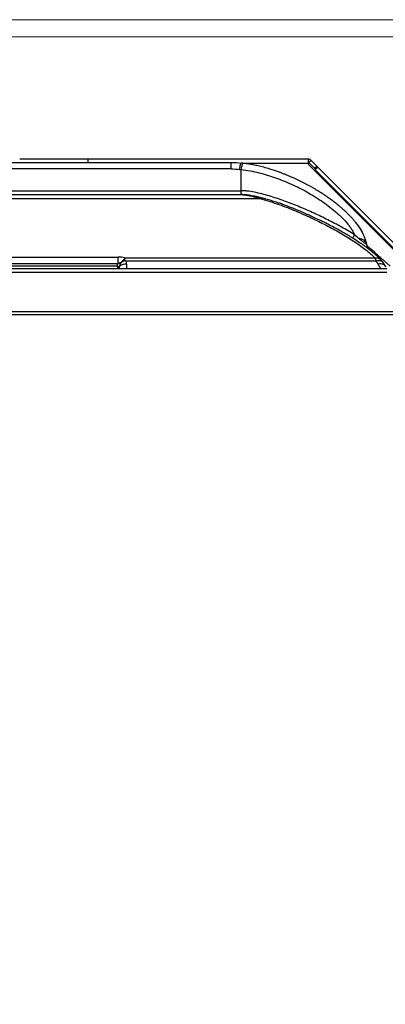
# Model space of a CAD drawing. Header units: millimetres. Extents: x 0 to 1118, y 0 to 864.
# Tile 45 of 256: x 483 to 502, y 617 to 668. Entities that reach past the tile are written whole.
import ezdxf

# ---------------------------------------------------------------- set-up
doc = ezdxf.new("R2010")
doc.units = ezdxf.units.MM
doc.styles.add('SLDTEXTSTYLE5', font='TXT', dxfattribs={"width": 0.75})
doc.dimstyles.new('SLDDIMSTYLE3', dxfattribs={"dimtxt": 4.7625, "dimasz": 3.556, "dimexe": 0, "dimexo": 0.0625, "dimgap": 1.190625, "dimtad": 1, "dimlfac": 6, "dimrnd": 1e-09, "dimzin": 4, "dimdsep": 46, "dimtxsty": 'SLDTEXTSTYLE5', "dimsah": 1, "dimcen": 0.09, "dimadec": 0, "dimazin": 1, "dimtfac": 1, "dimtofl": 0, "dimtmove": 0, "dimatfit": 3, "dimfxl": 1, "dimfrac": 2, "dimtolj": 1, "dimtzin": 12, "dimarcsym": 0})

# ---------------------------------------------------------------- blocks, each defined once
blk = doc.blocks.new('_D_19')
at = {"color": 7, "linetype": 'Continuous', "lineweight": 0}
for p, q in [((481.722, 667.134), (527.499, 667.134)), ((526.499, 667.134), (526.499, 652.734)), ((506.792, 652.734), (527.499, 652.734)), ((526.499, 652.734), (526.499, 577.297))]:
    blk.add_line(p, q, dxfattribs=at)
at = {"color": 7, "linetype": 'Continuous', "lineweight": 18}
for points in [[(526.499, 667.134), (526.118, 663.578), (526.88, 663.578)], [(526.499, 652.734), (526.88, 656.29), (526.118, 656.29)]]:
    blk.add_solid(points, dxfattribs=at)
at = {"color": 7, "linetype": 'Continuous', "lineweight": 18, "char_height": 4.7625, "attachment_point": 1, "rotation": 90, "style": 'SLDTEXTSTYLE5'}
for s, insert in [('(to Rear Cover)', (520.36, 593.128)), ('86.40', (520.36, 577.297))]:
    blk.add_mtext(s, dxfattribs=dict(at, insert=insert))
blk = doc.blocks.new('_D_20')
at = {"color": 7, "linetype": 'Continuous', "lineweight": 0}
for p, q in [((410.222, 668.018), (536.174, 668.018)), ((535.174, 668.018), (535.174, 652.734)), ((506.792, 652.734), (536.174, 652.734)), ((535.174, 652.734), (535.174, 565.948))]:
    blk.add_line(p, q, dxfattribs=at)
at = {"color": 7, "linetype": 'Continuous', "lineweight": 18}
for points in [[(535.174, 668.018), (534.793, 664.462), (535.555, 664.462)], [(535.174, 652.734), (535.555, 656.29), (534.793, 656.29)]]:
    blk.add_solid(points, dxfattribs=at)
at = {"color": 7, "linetype": 'Continuous', "lineweight": 18, "char_height": 4.7625, "attachment_point": 1, "rotation": 90, "style": 'SLDTEXTSTYLE5'}
for s, insert in [('(to Speaker Cover)', (529.035, 581.779)), ('91.70', (529.035, 565.948))]:
    blk.add_mtext(s, dxfattribs=dict(at, insert=insert))

msp = doc.modelspace()

# ---------------------------------------------------------------- linework, layer by layer
at = {"color": 7, "linetype": 'Continuous', "lineweight": 25}
for p, q in [((474.8514, 660.6177), (489.9218, 660.6177)), ((486.0986, 660.7844), (482.5551, 660.7844)), ((497.5153, 660.7844), (486.0986, 660.7844)), ((486.0986, 660.6184), (486.0986, 660.7844)), ((489.9218, 660.6177), (493.5203, 660.6177)), ((493.5203, 660.2844), (493.5203, 660.6177)), ((497.5153, 660.7844), (497.5153, 660.5844)), ((497.5153, 660.5844), (497.5153, 660.5344)), ((502.6474, 655.4022), (497.5153, 660.5344)), ((497.6567, 660.7258), (497.5388, 660.6079)), ((497.5388, 660.6079), (497.8335, 660.3133)), ((497.9513, 660.4312), (497.6567, 660.7258)), ((497.8335, 660.3133), (497.9513, 660.4312)), ((498.0102, 660.3722), (497.9513, 660.4312)), ((493.5203, 660.2844), (489.9218, 660.2844)), ((494.0385, 659.151), (494.0385, 660.2512)), ((497.8335, 660.3133), (497.8924, 660.2544)), ((497.8438, 660.2058), (497.8688, 660.2308)), ((497.8688, 660.2308), (498.0102, 660.3722)), ((502.6068, 655.4929), (497.8688, 660.2308)), ((502.7482, 655.6343), (498.0102, 660.3722)), ((478.6639, 658.951), (494.0384, 658.951)), ((489.9218, 659.151), (494.0385, 659.151)), ((498.6731, 658.7067), (498.6404, 658.727)), ((498.6731, 658.7067), (498.6404, 658.727)), ((498.6526, 658.7216), (498.6669, 658.7113)), ((498.6731, 658.7067), (498.659, 658.7154)), ((500.4542, 656.6407), (500.512, 656.4529)), ((500.7115, 656.0814), (500.6319, 656.1705)), ((500.671, 656.1223), (500.76, 656.04)), ((500.6828, 656.1247), (500.7137, 656.0898)), ((500.711, 656.0813), (500.7049, 656.0875)), ((500.7102, 656.0817), (500.7075, 656.0846)), ((500.7096, 656.0866), (500.76, 656.04)), ((500.7288, 656.0652), (500.7169, 656.0742)), ((500.7398, 656.0555), (500.7523, 656.0458)), ((500.966, 655.9578), (501.7585, 655.2458)), ((154.4555, 655.7145), (487.6548, 655.7145)), ((487.6548, 655.3565), (154.4635, 655.3565)), ((487.6548, 655.3565), (487.6548, 655.7145)), ((487.9907, 655.6659), (489.9218, 655.6659)), ((489.9218, 655.4979), (488.0709, 655.4979)), ((488.0956, 655.3504), (488.0956, 655.101)), ((489.9218, 655.6659), (500.9655, 655.6659)), ((501.0373, 655.4979), (489.9218, 655.4979)), ((501.0965, 655.7549), (501.2075, 655.6386)), ((501.4956, 655.2643), (501.3555, 655.4798)), ((501.4764, 655.2939), (501.5183, 655.2129)), ((501.5925, 655.101), (140.5178, 655.101)), ((140.5178, 654.9344), (501.5925, 654.9344)), ((154.5101, 655.2674), (487.6004, 655.2673)), ((138.6511, 652.901), (503.4591, 652.901)), ((138.6511, 652.7344), (503.4591, 652.7344))]:
    msp.add_line(p, q, dxfattribs=at)
at = {"color": 8, "linetype": 'Continuous', "lineweight": 25}
for p, q in [((494.085, 660.5844), (497.5153, 660.5844)), ((489.9218, 660.2844), (476.2648, 660.2844)), ((478.3292, 659.151), (489.9218, 659.151)), ((495.0641, 658.7303), (479.0332, 658.7303))]:
    msp.add_line(p, q, dxfattribs=at)
at = {"color": 7, "linetype": 'Continuous', "lineweight": 25}
for centre, radius, start, end in [((497.5153, 660.5844), 0.2, 45, 90), ((497.5153, 660.5844), 0.0333, 45, 90), ((501.1679, 656.5673), 0.6667, 189.89441, 226.57471), ((496.0793, 650.0335), 7.6799, 50.5885, 54.08534), ((500.7433, 655.7098), 0.3333, 48.06335, 50.51541), ((488.0841, 654.72), 0.6305, 88.95907, 122.93307), ((488.3351, 655.0734), 0.6366, 123.42967, 148.48949)]:
    msp.add_arc(centre, radius, start, end, dxfattribs=at)
for points in [[(493.5203, 660.6177), (493.6871, 660.6177), (493.8604, 660.608), (494.0385, 660.5896)], [(494.1375, 660.5786), (494.1046, 660.5825), (494.0716, 660.5861), (494.0385, 660.5896)], [(493.5203, 660.2844), (493.6629, 660.2844), (493.8075, 660.2757), (493.9527, 660.2607)], [(488.0202, 655.5292), (488.0373, 655.5196), (488.0542, 655.5092), (488.0709, 655.4979)], [(488.0956, 655.3504), (488.0956, 655.4029), (488.088, 655.4522), (488.0709, 655.4979)], [(501.3639, 655.47), (501.3292, 655.5138), (501.2978, 655.5491), (501.2735, 655.5759)]]:
    msp.add_open_spline(points, degree=3, dxfattribs=at)
for points, knots in [([(493.9527, 660.2607), (493.9607, 660.3101), (493.9689, 660.3567), (493.9851, 660.4393), (493.9931, 660.4753), (494.0082, 660.5332), (494.0153, 660.5551), (494.0281, 660.5835), (494.0337, 660.5901), (494.0385, 660.5896)], [0, 0, 0, 0, 0.25, 0.25, 0.5, 0.5, 0.75, 0.75, 1, 1, 1, 1]), ([(494.0385, 660.2512), (494.0478, 660.3006), (494.0573, 660.3471), (494.076, 660.4295), (494.0853, 660.4654), (494.1027, 660.523), (494.1109, 660.5448), (494.1256, 660.5728), (494.1321, 660.5792), (494.1375, 660.5786)], [0, 0, 0, 0, 0.25, 0.25, 0.5, 0.5, 0.75, 0.75, 1, 1, 1, 1]), ([(500.5182, 656.4079), (500.5159, 656.4232), (500.5113, 656.4546), (500.502, 656.5024), (500.4906, 656.5519), (500.4769, 656.6026), (500.4612, 656.654), (500.4434, 656.7062), (500.4236, 656.7591), (500.4017, 656.8129), (500.3776, 656.8675), (500.3514, 656.9227), (500.3232, 656.9786), (500.2928, 657.0354), (500.26, 657.0928), (500.2251, 657.151), (500.188, 657.2095), (500.1488, 657.2683), (500.1077, 657.3275), (500.0646, 657.387), (500.0194, 657.447), (499.9719, 657.5076), (499.9223, 657.5687), (499.8705, 657.6303), (499.7889, 657.7239), (499.6783, 657.8438), (499.5393, 657.9838), (499.4059, 658.1104), (499.2789, 658.2247), (499.159, 658.3278), (499.0468, 658.4205), (498.9428, 658.5036), (498.8473, 658.5774), (498.6372, 658.7357), (498.3012, 658.9698), (497.8246, 659.2641), (497.3619, 659.5184), (496.917, 659.7374), (496.6055, 659.8753), (496.3961, 659.9619), (496.2811, 660.0081), (496.1361, 660.0643), (495.9604, 660.1293), (495.7534, 660.2014), (495.4981, 660.2836), (495.2158, 660.3651), (494.9292, 660.4373), (494.6786, 660.4919), (494.465, 660.5315), (494.2888, 660.5592), (494.1837, 660.5726), (494.1375, 660.5784)], [0, 0, 0, 0, 0.00593568, 0.01219487, 0.01874195, 0.02551832, 0.0324247, 0.03946569, 0.04670431, 0.05417469, 0.06182542, 0.06963987, 0.07765464, 0.08589565, 0.09436662, 0.10304184, 0.11190389, 0.12093508, 0.13011161, 0.13946899, 0.14905327, 0.15886356, 0.16889398, 0.1791375, 0.18958624, 0.21633394, 0.24127147, 0.26444459, 0.28595679, 0.3058361, 0.32411449, 0.34081524, 0.35595155, 0.36953954, 0.43976678, 0.50965141, 0.57933364, 0.63727818, 0.69495297, 0.70644416, 0.72186557, 0.74122462, 0.76453948, 0.79182331, 0.8230585, 0.86469989, 0.90150092, 0.93340088, 0.96042492, 0.9826314, 1, 1, 1, 1]), ([(493.9527, 660.2607), (493.96, 660.26), (493.9747, 660.2586), (493.9965, 660.2555), (494.0177, 660.2527), (494.0318, 660.2517), (494.0385, 660.2512)], [0, 0, 0, 0, 0.2564386, 0.5128628, 0.765727, 1, 1, 1, 1]), ([(494.0385, 660.2512), (494.1958, 660.2352), (494.3507, 660.2121), (494.6551, 660.1561), (494.8045, 660.1234), (495.2467, 660.0139), (495.5344, 659.9257), (496.0986, 659.725), (496.3758, 659.6126), (496.918, 659.3667), (497.1832, 659.2331), (497.7006, 658.9452), (497.9522, 658.7911), (498.4378, 658.4616), (498.6717, 658.2863), (499.0016, 658.0064), (499.108, 657.9103), (499.3114, 657.7123), (499.4084, 657.6104), (499.5434, 657.4536), (499.5866, 657.4008), (499.6689, 657.2937), (499.7082, 657.2394), (499.7801, 657.1315), (499.8129, 657.0777), (499.8567, 656.9967), (499.8705, 656.9696), (499.8956, 656.9164), (499.9069, 656.8904), (499.917, 656.8647)], [0, 0, 0, 0, 0.0625, 0.0625, 0.125, 0.125, 0.25, 0.25, 0.375, 0.375, 0.5, 0.5, 0.625, 0.625, 0.75, 0.75, 0.8125, 0.8125, 0.875, 0.875, 0.90625, 0.90625, 0.9375, 0.9375, 0.96875, 0.96875, 0.984375, 0.984375, 1, 1, 1, 1]), ([(494.0384, 658.951), (494.0489, 658.951), (494.0709, 658.9508), (494.1067, 658.9493), (494.1464, 658.9467), (494.1904, 658.9428), (494.2386, 658.9373), (494.2911, 658.9301), (494.348, 658.921), (494.4094, 658.9098), (494.4753, 658.8965), (494.5457, 658.8808), (494.6207, 658.8626), (494.7003, 658.8417), (494.7846, 658.8182), (494.8735, 658.7918), (494.967, 658.7626), (495.0313, 658.7412), (495.0641, 658.7303)], [0, 0, 0, 0, 0.0372271, 0.0778645, 0.121911, 0.1693632, 0.2202042, 0.2744209, 0.3320001, 0.3929326, 0.4572078, 0.5248156, 0.5957468, 0.6699934, 0.7475481, 0.8284044, 0.9125567, 1, 1, 1, 1]), ([(495.1716, 658.7622), (494.9759, 658.8144), (494.7825, 658.8594), (494.4985, 658.9102), (494.4049, 658.9243), (494.2201, 658.9446), (494.1292, 658.951), (494.0384, 658.951)], [0, 0, 0, 0, 0.5, 0.5, 0.75, 0.75, 1, 1, 1, 1]), ([(499.917, 656.8647), (499.6918, 657.0046), (499.4627, 657.1385), (498.9993, 657.3968), (498.7648, 657.5211), (498.2913, 657.7609), (498.0524, 657.8763), (497.5705, 658.0984), (497.3273, 658.2052), (496.8375, 658.4088), (496.5904, 658.5059), (496.0923, 658.6884), (495.8414, 658.7738), (495.3343, 658.9284), (495.0784, 658.9978), (494.6907, 659.0801), (494.5607, 659.1039), (494.3648, 659.1304), (494.2993, 659.1377), (494.1685, 659.1481), (494.1031, 659.1511), (494.0385, 659.1511)], [0, 0, 0, 0, 0.125, 0.125, 0.25, 0.25, 0.375, 0.375, 0.5, 0.5, 0.625, 0.625, 0.75, 0.75, 0.875, 0.875, 0.9375, 0.9375, 0.96875, 0.96875, 1, 1, 1, 1]), ([(494.0385, 658.951), (494.0385, 658.951), (494.0385, 658.9693), (494.0385, 659.0384), (494.0385, 659.0892), (494.0385, 659.151)], [0, 0, 0, 0, 0.5, 0.5, 1, 1, 1, 1]), ([(495.0641, 658.7303), (495.0827, 658.7448), (495.1016, 658.7552), (495.1381, 658.766), (495.1556, 658.7665), (495.1716, 658.7622)], [0, 0, 0, 0, 0.5, 0.5, 1, 1, 1, 1]), ([(495.0641, 658.7303), (495.2257, 658.6872), (495.3833, 658.6405), (495.6921, 658.5424), (495.8433, 658.4912), (496.2889, 658.3326), (496.5757, 658.2206), (497.1334, 657.9884), (497.4042, 657.8682), (497.9314, 657.6213), (498.1878, 657.4947), (498.6863, 657.2357), (498.9284, 657.1033), (499.3967, 656.833), (499.623, 656.695), (500.0556, 656.413), (500.2622, 656.269), (500.5492, 656.0474), (500.641, 655.9726), (500.8135, 655.8209), (500.8944, 655.7439), (500.9655, 655.6659)], [0, 0, 0, 0, 0.0625, 0.0625, 0.125, 0.125, 0.25, 0.25, 0.375, 0.375, 0.5, 0.5, 0.625, 0.625, 0.75, 0.75, 0.875, 0.875, 0.9375, 0.9375, 1, 1, 1, 1]), ([(501.2735, 655.5759), (501.2592, 655.5913), (501.23, 655.6229), (501.1833, 655.6704), (501.1334, 655.7192), (501.0799, 655.7694), (501.023, 655.821), (500.9625, 655.8739), (500.8984, 655.9282), (500.8307, 655.9838), (500.7593, 656.0407), (500.6842, 656.099), (500.6054, 656.1586), (500.5227, 656.2194), (500.4363, 656.2816), (500.3459, 656.345), (500.2516, 656.4097), (500.1533, 656.4757), (499.9681, 656.5973), (499.6543, 656.7941), (499.2505, 657.0297), (498.8611, 657.2431), (498.5497, 657.4062), (498.2508, 657.5569), (497.872, 657.7406), (497.4804, 657.9197), (497.1045, 658.0814), (496.8396, 658.1909), (496.6199, 658.2781), (496.4179, 658.3557), (496.226, 658.4268), (496.035, 658.4946), (495.8716, 658.5502), (495.7329, 658.5958), (495.5982, 658.6387), (495.4598, 658.6809), (495.3178, 658.7224), (495.2204, 658.7489), (495.1716, 658.7622)], [0, 0, 0, 0, 0.0108103, 0.0221248, 0.0339471, 0.0462803, 0.0591271, 0.0724896, 0.0863698, 0.1007695, 0.1156902, 0.1311333, 0.1471002, 0.163592, 0.1806099, 0.1981549, 0.216228, 0.2348301, 0.2539621, 0.3200345, 0.4065639, 0.466097, 0.5171249, 0.5596555, 0.6096293, 0.6940757, 0.7369248, 0.775411, 0.8095422, 0.8317212, 0.8619464, 0.8907828, 0.9111272, 0.9286473, 0.94629, 0.9640598, 0.9819615, 1, 1, 1, 1]), ([(499.9573, 657.5062), (500.0569, 657.3865), (500.1976, 657.2175), (500.294, 657.0235), (500.3222, 656.9668)], [0, 0, 0, 0, 0.7077994, 1, 1, 1, 1]), ([(499.8116, 656.6947), (499.8116, 656.6947), (499.8138, 656.6983), (499.823, 656.7132), (499.8301, 656.7246), (499.8487, 656.7545), (499.8602, 656.773), (499.8865, 656.8155), (499.9013, 656.8393), (499.917, 656.8647)], [0, 0, 0, 0, 0.25, 0.25, 0.5, 0.5, 0.75, 0.75, 1, 1, 1, 1]), ([(500.1075, 656.698), (500.1019, 656.7027), (500.086, 656.7161), (500.0549, 656.7425), (500.0223, 656.7708), (499.9913, 656.7982), (499.9656, 656.821), (499.9404, 656.8436), (499.9239, 656.8584), (499.917, 656.8647)], [0, 0, 0, 0, 0.0877103, 0.2463738, 0.4817141, 0.5971306, 0.736538, 0.8889121, 1, 1, 1, 1]), ([(500.1075, 656.698), (500.116, 656.6912), (500.1331, 656.6773), (500.1591, 656.6567), (500.1856, 656.6357), (500.2126, 656.6146), (500.24, 656.5933), (500.2822, 656.5606), (500.3377, 656.518), (500.3991, 656.4726), (500.4509, 656.4372), (500.4829, 656.4177), (500.5015, 656.4081), (500.5114, 656.4043), (500.5176, 656.4037), (500.518, 656.4065), (500.5182, 656.4079)], [0, 0, 0, 0, 0.0377726, 0.0765807, 0.1165141, 0.1576575, 0.2000993, 0.2439331, 0.3594969, 0.4794079, 0.5977058, 0.727812, 0.7925317, 0.8593175, 0.928398, 1, 1, 1, 1]), ([(500.1075, 656.698), (500.1649, 656.6871), (500.2197, 656.6721), (500.3181, 656.6341), (500.3617, 656.6112), (500.4337, 656.5595), (500.462, 656.5309), (500.5021, 656.4707), (500.5139, 656.4392), (500.5182, 656.4079)], [0, 0, 0, 0, 0.25, 0.25, 0.5, 0.5, 0.75, 0.75, 1, 1, 1, 1]), ([(500.5112, 656.4528), (500.5113, 656.452), (500.5115, 656.4506), (500.5112, 656.45), (500.5106, 656.4496), (500.5102, 656.4482), (500.51, 656.4476)], [0, 0, 0, 0, 0.2516269, 0.5088814, 0.7624732, 1, 1, 1, 1]), ([(500.51, 656.4476), (500.5101, 656.4489), (500.5103, 656.4515), (500.5109, 656.451), (500.5114, 656.4501), (500.5115, 656.4508), (500.5113, 656.4521), (500.5112, 656.4528)], [0, 0, 0, 0, 0.256265, 0.4922418, 0.6521471, 0.8208006, 1, 1, 1, 1]), ([(500.51, 656.4476), (500.5242, 656.3705), (500.5528, 656.2935), (500.6365, 656.155), (500.6913, 656.0939), (500.7528, 656.0457)], [0, 0, 0, 0, 0.5, 0.5, 1, 1, 1, 1]), ([(500.5182, 656.4079), (500.527, 656.3438), (500.5485, 656.2815), (500.6134, 656.1696), (500.6568, 656.12), (500.708, 656.0805)], [0, 0, 0, 0, 0.5, 0.5, 1, 1, 1, 1]), ([(500.7284, 656.0646), (500.7299, 656.0634), (500.7428, 656.0534), (500.7481, 656.0493), (500.7528, 656.0456)], [0, 0, 0, 0, 0.1199048, 1, 1, 1, 1]), ([(500.7523, 656.0458), (500.7531, 656.0452), (500.7546, 656.0439), (500.7559, 656.0429), (500.7561, 656.0428), (500.7562, 656.0427)], [0, 0, 0, 0, 0.325134, 0.6583598, 1, 1, 1, 1]), ([(500.7528, 656.0456), (500.7538, 656.0448), (500.756, 656.0431), (500.7563, 656.0428), (500.7565, 656.0427)], [0, 0, 0, 0, 0.4974809, 1, 1, 1, 1]), ([(501.0962, 655.7546), (501.0878, 655.7624), (501.0703, 655.7786), (501.043, 655.8035), (501.0136, 655.8296), (500.9826, 655.8568), (500.9499, 655.8848), (500.916, 655.9134), (500.8809, 655.9426), (500.8575, 655.9617), (500.8456, 655.9715)], [0, 0, 0, 0, 0.1010286, 0.2097302, 0.3257222, 0.4485936, 0.5778644, 0.7130878, 0.853903, 1, 1, 1, 1]), ([(487.6004, 655.2673), (487.6006, 655.2685), (487.6009, 655.271), (487.6031, 655.2746), (487.6068, 655.2787), (487.6116, 655.2832), (487.6168, 655.2873), (487.6211, 655.2916), (487.6231, 655.2968), (487.6235, 655.303), (487.6222, 655.3102), (487.621, 655.3183), (487.6232, 655.3268), (487.6283, 655.3335), (487.6343, 655.3393), (487.6402, 655.3446), (487.6455, 655.3499), (487.6464, 655.3544), (487.6468, 655.3565)], [0, 0, 0, 0, 0.0326015, 0.0709129, 0.1172378, 0.18637, 0.2555022, 0.3039661, 0.3538392, 0.410403, 0.4773744, 0.5615435, 0.6386094, 0.7177829, 0.795692, 0.8736012, 0.9421028, 1, 1, 1, 1]), ([(487.7924, 655.4061), (487.7893, 655.4074), (487.7835, 655.4097), (487.7739, 655.4119), (487.7633, 655.4126), (487.7506, 655.4103), (487.7371, 655.4051), (487.7215, 655.3973), (487.7003, 655.3865), (487.676, 655.3744), (487.6591, 655.3643), (487.6523, 655.3602)], [0, 0, 0, 0, 0.0809383, 0.1526077, 0.2166258, 0.3003916, 0.4023031, 0.4912978, 0.6285155, 0.849328, 1, 1, 1, 1]), ([(487.9907, 655.6659), (487.945, 655.6821), (487.894, 655.694), (487.783, 655.7101), (487.7218, 655.7145), (487.6548, 655.7145)], [0, 0, 0, 0, 0.5, 0.5, 1, 1, 1, 1]), ([(487.7414, 655.2452), (487.7436, 655.2507), (487.7484, 655.2624), (487.7552, 655.2808), (487.7618, 655.3003), (487.768, 655.3199), (487.7761, 655.3439), (487.7853, 655.3724), (487.79, 655.3949), (487.7924, 655.4061)], [0, 0, 0, 0, 0.104822, 0.2209571, 0.348548, 0.4728537, 0.5875982, 0.7944182, 1, 1, 1, 1]), ([(488.0202, 655.5292), (487.9795, 655.5155), (487.9387, 655.4977), (487.8616, 655.4558), (487.8251, 655.4318), (487.7924, 655.4061)], [0, 0, 0, 0, 0.5, 0.5, 1, 1, 1, 1]), ([(487.9844, 655.6047), (487.984, 655.6025), (487.9831, 655.5981), (487.9829, 655.5912), (487.9836, 655.5803), (487.9864, 655.5684), (487.9926, 655.5559), (487.9992, 655.5464), (488.0079, 655.537), (488.0162, 655.5318), (488.0202, 655.5292)], [0, 0, 0, 0, 0.0878307, 0.1774553, 0.2693043, 0.5050594, 0.6226868, 0.7385476, 0.8735504, 1, 1, 1, 1]), ([(487.9907, 655.6659), (487.9909, 655.6614), (487.9912, 655.6522), (487.9901, 655.6373), (487.988, 655.6215), (487.9856, 655.6103), (487.9844, 655.6047)], [0, 0, 0, 0, 0.2482277, 0.4973637, 0.7478194, 1, 1, 1, 1]), ([(500.9655, 655.6659), (501.0229, 655.6768), (501.0835, 655.6753), (501.1919, 655.6436), (501.2391, 655.6136), (501.2735, 655.5759)], [0, 0, 0, 0, 0.5, 0.5, 1, 1, 1, 1]), ([(500.9655, 655.6659), (500.9681, 655.6601), (500.9735, 655.6483), (500.9823, 655.6285), (500.9919, 655.6067), (501.0022, 655.5828), (501.0133, 655.5567), (501.025, 655.5285), (501.0332, 655.5082), (501.0373, 655.4979)], [0, 0, 0, 0, 0.1308565, 0.2659477, 0.4051069, 0.5482163, 0.6951836, 0.8458537, 1, 1, 1, 1]), ([(501.0373, 655.4979), (501.0695, 655.5114), (501.103, 655.5219), (501.1688, 655.5345), (501.2011, 655.5366), (501.2601, 655.5315), (501.2868, 655.5244), (501.3318, 655.5023), (501.3501, 655.4873), (501.3639, 655.47)], [0, 0, 0, 0, 0.25, 0.25, 0.5, 0.5, 0.75, 0.75, 1, 1, 1, 1]), ([(501.1212, 655.3679), (501.1176, 655.3754), (501.1106, 655.3902), (501.0984, 655.4119), (501.0863, 655.4311), (501.0742, 655.4486), (501.0625, 655.4648), (501.0501, 655.4815), (501.0415, 655.4925), (501.0373, 655.4979)], [0, 0, 0, 0, 0.1644484, 0.3273086, 0.488888, 0.6043074, 0.7362477, 0.8699046, 1, 1, 1, 1]), ([(501.1212, 655.3679), (501.1672, 655.3723), (501.2593, 655.3811), (501.3779, 655.3522), (501.4596, 655.3116), (501.4821, 655.2743), (501.4893, 655.2622)], [0, 0, 0, 0, 0.2950625, 0.5906198, 0.8672471, 1, 1, 1, 1]), ([(501.1212, 655.3679), (501.1244, 655.3593), (501.1311, 655.3418), (501.1425, 655.3156), (501.1562, 655.2874), (501.1737, 655.2551), (501.1959, 655.2199), (501.2209, 655.1866), (501.2483, 655.1553), (501.2763, 655.1273), (501.2978, 655.1092), (501.3075, 655.101)], [0, 0, 0, 0, 0.0886992, 0.1797406, 0.2731705, 0.3861888, 0.5241644, 0.6573937, 0.7628279, 0.8923634, 1, 1, 1, 1]), ([(487.7189, 655.1015), (487.7184, 655.1013), (487.7174, 655.1008), (487.7144, 655.1014), (487.7103, 655.103), (487.7051, 655.106), (487.6988, 655.1104), (487.6914, 655.1164), (487.6827, 655.1241), (487.673, 655.1337), (487.6624, 655.1445), (487.6519, 655.1575), (487.6423, 655.1736), (487.6321, 655.1954), (487.6214, 655.2208), (487.6107, 655.2459), (487.6035, 655.2608), (487.6004, 655.2675)], [0, 0, 0, 0, 0.0417089, 0.0863711, 0.1342198, 0.1854446, 0.2402001, 0.2986127, 0.3607865, 0.426808, 0.496749, 0.5614293, 0.6366613, 0.7227105, 0.8344006, 0.9268135, 1, 1, 1, 1]), ([(487.6004, 655.2673), (487.6048, 655.2649), (487.6137, 655.26), (487.627, 655.2528), (487.6402, 655.2456), (487.6532, 655.2387), (487.6644, 655.2322), (487.6754, 655.2277), (487.6867, 655.2264), (487.6991, 655.2273), (487.7127, 655.2307), (487.7271, 655.2366), (487.7364, 655.2422), (487.7414, 655.2452)], [0, 0, 0, 0, 0.0869563, 0.1752151, 0.2647905, 0.355696, 0.4479446, 0.517341, 0.5935077, 0.6785469, 0.7739765, 0.8808723, 1, 1, 1, 1]), ([(487.7214, 655.1002), (487.7215, 655.1051), (487.7216, 655.115), (487.7218, 655.1291), (487.7217, 655.143), (487.7213, 655.1568), (487.7199, 655.1684), (487.719, 655.1798), (487.7198, 655.1914), (487.7221, 655.2037), (487.7261, 655.2159), (487.7313, 655.2266), (487.7368, 655.2353), (487.7416, 655.239), (487.7437, 655.2406)], [0, 0, 0, 0, 0.0967141, 0.1966585, 0.3001731, 0.4076564, 0.5195432, 0.5952514, 0.6724017, 0.7509236, 0.8287461, 0.9006714, 0.957218, 1, 1, 1, 1])]:
    msp.add_open_spline(points, degree=3, knots=knots, dxfattribs=at)
at = {"color": 8, "linetype": 'Continuous', "lineweight": 25}
msp.add_open_spline([(500.51, 656.4476), (500.5304, 656.3684), (500.562, 656.245), (500.6509, 656.1565), (500.6828, 656.1247)], degree=3, knots=[0, 0, 0, 0, 0.6418949, 1, 1, 1, 1], dxfattribs=at)

# ---------------------------------------------------------------- dimensions: what is measured, and where the dimension line sits
at = {"color": 7, "linetype": 'Continuous', "lineweight": 18}
for base, p1, text, picture, middle in [((535.1743, 652.7344), (409.2218, 668.0177), '<>(to Speaker Cover)', '_D_20', (535.1743, 603.1481)), ((526.4988, 652.7344), (480.7218, 667.1344), '<>(to Rear Cover)', '_D_19', (526.4988, 609.0206))]:
    dim = msp.add_linear_dim(base=base, p1=p1, p2=(505.7925, 652.7344), angle=90, text=text, dimstyle='SLDDIMSTYLE3', dxfattribs=at)
    dim.commit()
    dim.dimension.update_dxf_attribs({"geometry": picture, "text_midpoint": middle, "dimtype": 160})

doc.saveas('drawing.dxf')
